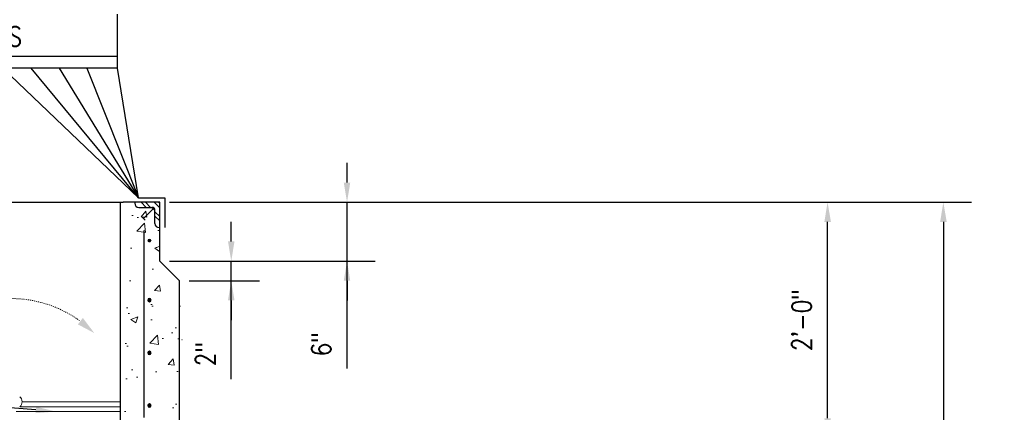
# Model space of a CAD drawing. Header units: inches. Extents: x 2 to 995, y -38 to 322.
# Tile 20 of 38: x 85 to 186, y 180 to 220. Entities that reach past the tile are written whole.
import ezdxf
from ezdxf import colors
from ezdxf.entities.mleader import LeaderData, LeaderLine
from ezdxf.math import Vec2, Vec3

# ---------------------------------------------------------------- set-up
doc = ezdxf.new("R2010")
doc.units = ezdxf.units.IN
doc.header["$MEASUREMENT"] = 0
doc.linetypes.add('Hidden 3_32_', pattern=[0.140625, 0.09375, -0.046875])
for name, color, linetype in [('A-DETL', 3, 'Continuous'), ('M-DETL-HVY', 4, 'Continuous'), ('M-DETL-LIGHT', 1, 'Continuous'), ('S-ANNO-DIMS', 1, 'Continuous')]:
    doc.layers.add(name, color=color, linetype=linetype)
doc.layers.add('A-WALL-PATT', color=9, linetype='Continuous', lineweight=18, true_color=0x808080)
doc.layers.add('G-ANNO-TEXT', color=2, linetype='Continuous', lineweight=25)
doc.styles.add('Annotative', font='romans.shx', dxfattribs={"width": 0.8, "height": 0.125})
doc.dimstyles.new('Annotative', dxfattribs={"dimscale": 0, "dimtxt": 0.125, "dimasz": 0.125, "dimexe": 0.179688, "dimexo": 0.0625, "dimgap": 0.09, "dimtad": 1, "dimdec": 3, "dimzin": 3, "dimdsep": 46, "dimlunit": 4, "dimtxsty": 'Annotative', "dimcen": 0.09, "dimclrt": 2, "dimazin": 2, "dimtfac": 1, "dimtdec": 3, "dimtmove": 1, "dimatfit": 3, "dimfxl": 1, "dimtfill": 1, "dimfrac": 2, "dimtolj": 1, "dimtzin": 0, "dimarcsym": 0})

# ---------------------------------------------------------------- blocks, each defined once
blk = doc.blocks.new('*D65')
at = {"layer": 'Defpoints', "color": 0, "transparency": 16777216}
for p in [(99.77, 201.67), (146.84, 123.67), (179.63, 123.67)]:
    blk.add_point(p, dxfattribs=at)
at = {"layer": 'S-ANNO-DIMS', "color": 0, "lineweight": -2, "transparency": 16777216}
for p, q in [((100.77, 201.67), (182.51, 201.67)), ((147.84, 123.67), (182.51, 123.67))]:
    blk.add_line(p, q, dxfattribs=at)
at = {"layer": 'S-ANNO-DIMS', "color": 1, "lineweight": -2, "transparency": 16777216}
blk.add_line((179.63, 199.67), (179.63, 125.67), dxfattribs=at)
at = {"layer": 'S-ANNO-DIMS', "color": 1, "transparency": 16777216}
for points in [[(179.3, 199.67), (179.97, 199.67), (179.63, 201.67)], [(179.3, 125.67), (179.97, 125.67), (179.63, 123.67)]]:
    blk.add_solid(points, dxfattribs=at)
at = {"layer": 'S-ANNO-DIMS', "color": 2, "transparency": 16777216, "insert": (177, 162.67), "char_height": 2, "attachment_point": 5, "rotation": 90, "style": 'Annotative', "bg_fill": 3, "box_fill_scale": 1.25, "bg_fill_color": 256, "bg_fill_true_color": 13158600, "bg_fill_transparency": 0}
blk.add_mtext('\\A1;6\'-6"', dxfattribs=at)
blk = doc.blocks.new('*D35')
at = {"layer": 'Defpoints', "color": 0, "transparency": 16777216}
for p in [(99.77, 195.67), (107.05, 195.67), (101.77, 193.67)]:
    blk.add_point(p, dxfattribs=at)
at = {"layer": 'S-ANNO-DIMS', "color": 0, "lineweight": -2, "transparency": 16777216}
for p, q in [((107.05, 197.67), (107.05, 199.67)), ((100.77, 195.67), (109.93, 195.67)), ((107.05, 193.67), (107.05, 195.67)), ((107.05, 193.67), (107.05, 195.67)), ((102.77, 193.67), (109.93, 193.67)), ((107.05, 183.66), (107.05, 193.67)), ((107.05, 191.67), (107.05, 189.67))]:
    blk.add_line(p, q, dxfattribs=at)
at = {"layer": 'S-ANNO-DIMS', "color": 0, "transparency": 16777216}
for points in [[(106.72, 197.67), (107.38, 197.67), (107.05, 195.67)], [(106.72, 191.67), (107.38, 191.67), (107.05, 193.67)]]:
    blk.add_solid(points, dxfattribs=at)
at = {"layer": 'S-ANNO-DIMS', "color": 2, "transparency": 16777216, "insert": (104.42, 186.21), "char_height": 2, "attachment_point": 5, "rotation": 90, "style": 'Annotative', "bg_fill": 3, "box_fill_scale": 1.25, "bg_fill_color": 256, "bg_fill_true_color": 13158600, "bg_fill_transparency": 0}
blk.add_mtext('\\A1;2"', dxfattribs=at)
blk = doc.blocks.new('*D36')
at = {"layer": 'Defpoints', "color": 0, "transparency": 16777216}
for p in [(99.77, 201.67), (118.85, 201.67), (99.77, 195.67)]:
    blk.add_point(p, dxfattribs=at)
at = {"layer": 'S-ANNO-DIMS', "color": 0, "lineweight": -2, "transparency": 16777216}
for p, q in [((118.85, 203.67), (118.85, 205.67)), ((100.77, 201.67), (121.73, 201.67)), ((118.85, 195.67), (118.85, 201.67)), ((118.85, 195.67), (118.85, 201.67)), ((100.77, 195.67), (121.73, 195.67)), ((118.85, 184.72), (118.85, 195.67)), ((118.85, 193.67), (118.85, 191.67))]:
    blk.add_line(p, q, dxfattribs=at)
at = {"layer": 'S-ANNO-DIMS', "color": 0, "transparency": 16777216}
for points in [[(118.52, 203.67), (119.18, 203.67), (118.85, 201.67)], [(118.52, 193.67), (119.18, 193.67), (118.85, 195.67)]]:
    blk.add_solid(points, dxfattribs=at)
at = {"layer": 'S-ANNO-DIMS', "color": 2, "transparency": 16777216, "insert": (116.22, 187.22), "char_height": 2, "attachment_point": 5, "rotation": 90, "style": 'Annotative', "bg_fill": 3, "box_fill_scale": 1.25, "bg_fill_color": 256, "bg_fill_true_color": 13158600, "bg_fill_transparency": 0}
blk.add_mtext('\\A1;6"', dxfattribs=at)
blk = doc.blocks.new('*D48')
at = {"layer": 'Defpoints', "color": 0, "transparency": 16777216}
for p in [(100.02, 201.67), (167.83, 201.67), (102.02, 177.67)]:
    blk.add_point(p, dxfattribs=at)
at = {"layer": 'S-ANNO-DIMS', "color": 0, "lineweight": -2, "transparency": 16777216}
for p, q in [((101.02, 201.67), (170.71, 201.67)), ((103.02, 177.67), (170.71, 177.67))]:
    blk.add_line(p, q, dxfattribs=at)
at = {"layer": 'S-ANNO-DIMS', "color": 1, "lineweight": -2, "transparency": 16777216}
blk.add_line((167.83, 179.67), (167.83, 199.67), dxfattribs=at)
at = {"layer": 'S-ANNO-DIMS', "color": 1, "transparency": 16777216}
for points in [[(167.5, 199.67), (168.17, 199.67), (167.83, 201.67)], [(167.5, 179.67), (168.17, 179.67), (167.83, 177.67)]]:
    blk.add_solid(points, dxfattribs=at)
at = {"layer": 'S-ANNO-DIMS', "color": 2, "transparency": 16777216, "insert": (165.2, 189.67), "char_height": 2, "attachment_point": 5, "rotation": 90, "style": 'Annotative', "bg_fill": 3, "box_fill_scale": 1.25, "bg_fill_color": 256, "bg_fill_true_color": 13158600, "bg_fill_transparency": 0}
blk.add_mtext('\\A1;2\'-0"', dxfattribs=at)

msp = doc.modelspace()

# ---------------------------------------------------------------- hatches: boundary and pattern name
at = {"layer": 'A-WALL-PATT'}
h = msp.add_hatch(dxfattribs=at)
h.set_pattern_fill('AR-CONC', color=8, style=0)
h.set_pattern_definition([(50, (-819.347, -30.3984), (7.1726, -0.62752), [0.75, -8.25]), (355, (-819.347, -30.3984), (-1.387513, 7.52192), [0.6, -6.6]), (100.45144, (-818.749, -30.451), (5.78509, 6.8944), [0.6374, -7.01142]), (46.1842, (-819.347, -28.398), (10.67241, -1.65519), [1.125, -12.375]), (96.6356, (-818.458, -28.536), (9.34662, 9.74119), [0.9561, -10.51714]), (351.1842, (-819.347, -28.398), (9.34662, 9.74119), [0.9, -9.9]), (21, (-818.347, -28.8984), (5.96907, -4.02619), [0.75, -8.25]), (326, (-818.347, -28.8984), (2.433153, 7.2515), [0.6, -6.6]), (71.45144, (-817.8496, -29.234), (8.402224, 3.22531), [0.6374, -7.01142]), (37.5, (-819.347, -30.3984), (0.1215986, 3.3289385), [0, -6.52, 0, -6.7, 0, -6.625]), (7.5, (-819.347, -30.3984), (2.630695, 3.944117), [0, -3.82, 0, -6.37, 0, -2.525]), (327.5, (-821.577, -30.3984), (5.338224, -0.225549), [0, -2.5, 0, -7.8, 0, -10.35]), (317.5, (-822.577, -30.3984), (5.831862, 1.00105), [0, -3.25, 0, -5.18, 0, -7.35])])
h.paths.add_polyline_path([(95.7718, 177.6743), (99.2093, 177.6743), (99.2093, 178.1743), (101.2093, 178.1743), (101.2718, 178.4868), (101.2718, 180.2368), (102.0218, 180.2368), (102.0218, 193.6743), (99.7718, 195.6743), (99.7718, 199.0854), (99.2718, 199.0854), (99.2718, 200.8126), (98.91, 201.1743), (97.2138, 201.1743), (97.2138, 201.6743), (95.7718, 201.6743), (95.7718, 183.9461)])
h.paths.add_polyline_path([(98.7114, 197.5702), (98.6682, 197.5758), (98.6281, 197.5925), (98.5935, 197.619), (98.567, 197.6535), (98.5504, 197.6937), (98.5447, 197.7368), (98.5504, 197.78), (98.567, 197.8202), (98.5935, 197.8547), (98.6281, 197.8812), (98.6682, 197.8978), (98.7366, 197.9002), (98.7545, 197.8978), (98.7947, 197.8812), (98.8292, 197.8547), (98.8557, 197.8202), (98.8724, 197.78), (98.8781, 197.7368), (98.8724, 197.6937), (98.853, 197.6499), (98.8292, 197.619), (98.7947, 197.5925), (98.7545, 197.5758)], flags=16)
msp.add_hatch(color=8, dxfattribs=at).paths.add_polyline_path([(93.0914, 188.3422), (91.9291, 189.8846), (91.4188, 189.2315)])
at = {"layer": 'M-DETL-HVY'}
for points in [[(98.7114, 197.5702), (98.7545, 197.5758), (98.7947, 197.5925), (98.8292, 197.619), (98.8557, 197.6535), (98.8724, 197.6937), (98.8781, 197.7368), (98.8724, 197.78), (98.8557, 197.8202), (98.8292, 197.8547), (98.7947, 197.8812), (98.7545, 197.8978), (98.7114, 197.9035), (98.6682, 197.8978), (98.6281, 197.8812), (98.5935, 197.8547), (98.567, 197.8202), (98.5504, 197.78), (98.5447, 197.7368), (98.5504, 197.6937), (98.567, 197.6535), (98.5935, 197.619), (98.6281, 197.5925), (98.6682, 197.5758)], [(98.7114, 191.5438), (98.7545, 191.5495), (98.7947, 191.5661), (98.8292, 191.5926), (98.8557, 191.6271), (98.8724, 191.6673), (98.8781, 191.7105), (98.8724, 191.7536), (98.8557, 191.7938), (98.8292, 191.8283), (98.7947, 191.8548), (98.7545, 191.8715), (98.7114, 191.8771), (98.6682, 191.8715), (98.6281, 191.8548), (98.5935, 191.8283), (98.567, 191.7938), (98.5504, 191.7536), (98.5447, 191.7105), (98.5504, 191.6673), (98.567, 191.6271), (98.5935, 191.5926), (98.6281, 191.5661), (98.6682, 191.5495)], [(98.7114, 186.1688), (98.7545, 186.1745), (98.7947, 186.1911), (98.8292, 186.2176), (98.8557, 186.2521), (98.8724, 186.2923), (98.8781, 186.3355), (98.8724, 186.3786), (98.8557, 186.4188), (98.8292, 186.4533), (98.7947, 186.4798), (98.7545, 186.4965), (98.7114, 186.5021), (98.6682, 186.4965), (98.6281, 186.4798), (98.5935, 186.4533), (98.567, 186.4188), (98.5504, 186.3786), (98.5447, 186.3355), (98.5504, 186.2923), (98.567, 186.2521), (98.5935, 186.2176), (98.6281, 186.1911), (98.6682, 186.1745)], [(98.7114, 180.7938), (98.7545, 180.7995), (98.7947, 180.8161), (98.8292, 180.8426), (98.8557, 180.8771), (98.8724, 180.9173), (98.8781, 180.9605), (98.8724, 181.0036), (98.8557, 181.0438), (98.8292, 181.0783), (98.7947, 181.1048), (98.7545, 181.1215), (98.7114, 181.1271), (98.6682, 181.1215), (98.6281, 181.1048), (98.5935, 181.0783), (98.567, 181.0438), (98.5504, 181.0036), (98.5447, 180.9605), (98.5504, 180.9173), (98.567, 180.8771), (98.5935, 180.8426), (98.6281, 180.8161), (98.6682, 180.7995)]]:
    msp.add_hatch(color=256, dxfattribs=at).paths.add_polyline_path(points)

# ---------------------------------------------------------------- linework, layer by layer
at = {"layer": 'A-DETL'}
for p, q in [((95.4593, 215.3062), (95.4593, 220.8062)), ((72.0843, 216.5562), (95.4593, 216.5562)), ((95.4593, 215.3062), (72.0843, 215.3062)), ((97.5843, 202.1187), (95.4593, 215.3062)), ((97.5843, 202.1187), (100.2656, 202.1187)), ((100.2656, 202.1187), (100.2656, 199.0854)), ((71.7718, 201.6743), (96.0218, 201.6743)), ((97.2093, 201.6743), (97.2093, 201.5806)), ((97.6468, 201.1431), (98.9593, 201.1431)), ((99.2718, 199.5181), (99.2718, 200.8618)), ((99.7718, 199.1118), (99.7718, 201.6743)), ((99.7718, 199.0806), (99.7093, 199.0806))]:
    msp.add_line(p, q, dxfattribs=at)
for centre, radius, start, end in [((97.6468, 201.5806), 0.4375, 180, 270), ((98.9593, 200.8306), 0.3125, 45, 90), ((98.9593, 200.8306), 0.3125, 0, 45), ((99.7093, 199.5181), 0.4375, 180, 270)]:
    msp.add_arc(centre, radius, start, end, dxfattribs=at)
at = {"layer": 'A-WALL-PATT', "color": 8}
for p, q in [((98.388, 201.1431), (97.8567, 201.6743)), ((98.8299, 201.1431), (98.2987, 201.6743)), ((99.7718, 201.0851), (99.1826, 201.6743)), ((99.6245, 201.6743), (99.7718, 201.5271)), ((99.7718, 200.2012), (99.2718, 200.7012)), ((99.7718, 199.7593), (99.2718, 200.2593))]:
    msp.add_line(p, q, dxfattribs=at)
at = {"layer": 'A-WALL-PATT'}
for p, q in [((85.4965, 180.8496), (95.7718, 180.8496)), ((85.7374, 181.3496), (95.7718, 181.3496)), ((85.1438, 180.3496), (95.7718, 180.3496))]:
    msp.add_line(p, q, dxfattribs=at)
at = {"layer": 'A-WALL-PATT', "linetype": 'Hidden 3_32_'}
msp.add_arc((84.5989, 179.8496), 12.0104, 54.382217, 92.385944, dxfattribs=at)
at = {"layer": 'A-WALL-PATT'}
msp.add_arc((85.098, 181.3496), 0.6394, 307.589228, 52.410772, dxfattribs=at)
at = {"layer": 'M-DETL-HVY'}
for p, q in [((95.7718, 81.3727), (95.7718, 201.6743)), ((99.7718, 201.6743), (96.0218, 201.6743)), ((99.1803, 201.0828), (98.1159, 200.018)), ((99.2718, 200.8126), (98.9412, 201.1431)), ((99.7718, 195.6743), (99.7718, 201.6743)), ((98.2849, 199.8492), (97.947, 200.1869)), ((98.1468, 198.7993), (98.1468, 179.7368)), ((99.7718, 195.6743), (99.7718, 199.0854)), ((101.7718, 193.6743), (99.7718, 195.6743)), ((101.7718, 123.6743), (101.7718, 193.6743)), ((102.0218, 187.6743), (102.0586, 187.6743))]:
    msp.add_line(p, q, dxfattribs=at)
for centre, start, end in [((98.7093, 197.7056), 0, 180), ((98.7093, 191.7056), 0, 180), ((98.7093, 191.7056), 180, 0), ((98.7093, 186.3306), 0, 180), ((98.7093, 186.3306), 180, 0), ((98.7093, 180.9556), 0, 180), ((98.7093, 180.9556), 180, 0)]:
    msp.add_arc(centre, 0.1667, start, end, dxfattribs=at)
at = {"layer": 'M-DETL-LIGHT', "linetype": 'Continuous'}
for p, q in [((83.7718, 215.3062), (97.5843, 202.1187)), ((97.5843, 202.1187), (86.6468, 215.3062)), ((89.5218, 215.3062), (97.5843, 202.1187)), ((92.3343, 215.3062), (97.5843, 202.1187))]:
    msp.add_line(p, q, dxfattribs=at)

# ---------------------------------------------------------------- leaders
at = {"layer": 'G-ANNO-TEXT'}
ml = msp.add_multileader_mtext('Standard', dxfattribs=at)
ml.set_content('VENTILATOR BASE-SAME MATERIAL AS VENTILATOR', color=256, style='Annotative')
ml.set_leader_properties(color=1, linetype='ByLayer', lineweight=-1)
ml.build(insert=Vec2(0, 0))
ml.multileader.update_dxf_attribs({"text_right_attachment_type": 3, "dogleg_length": 0.125, "arrow_head_size": 2, "scale": 16})
ctx = ml.context
ctx.base_point, ctx.scale, ctx.char_height, ctx.arrow_head_size, ctx.landing_gap_size, ctx.plane_origin = Vec3(8.1675, 230.6814), 16, 2, 2, 1.44, Vec3(107.2667, 188.2902)
ctx.right_attachment = 3
notes = []
notes.append((ctx, [(1, (1, 1, 0), (42.838, 227.3481), (-1, 0), 2, [(0, [(72.5843, 208.7124)], 0, [])])]))
ctx.mtext.insert, ctx.mtext.width, ctx.mtext.defined_height, ctx.mtext.flow_direction = Vec3(9.6075, 231.6814), 34.050971, 11.8375, 5
ml = msp.add_multileader_mtext('Standard', dxfattribs=at)
ml.set_content('\\A1;FASTEN BASE TO EMBEDDED 2"x2"x1/4" ANGLE W/ MACHINE SCREWS', color=256, style='Annotative')
ml.set_leader_properties(color=1, linetype='ByLayer', lineweight=-1)
ml.build(insert=Vec2(0, 0))
ml.multileader.update_dxf_attribs({"text_right_attachment_type": 3, "dogleg_length": 0.125, "arrow_head_size": 2, "scale": 16})
ctx = ml.context
ctx.base_point, ctx.scale, ctx.char_height, ctx.arrow_head_size, ctx.landing_gap_size, ctx.plane_origin = Vec3(8.2839, 218.5339), 16, 2, 2, 1.44, Vec3(8.6104, 201.1339)
ctx.right_attachment = 3
notes.append((ctx, [(1, (1, 1, 0), (47.4496, 211.4863), (-1, 0), 2, [(0, [(67.9498, 204.0235)], 0, [])])]))
ctx.mtext.insert, ctx.mtext.width, ctx.mtext.defined_height, ctx.mtext.flow_direction = Vec3(9.7239, 219.5339), 35.885681, 10.5875, 5
ml = msp.add_multileader_mtext('Standard', dxfattribs=at)
ml.set_content('\\A1;DAMPER', color=256, style='Annotative')
ml.set_leader_properties(color=1, linetype='ByLayer', lineweight=-1)
ml.build(insert=Vec2(0, 0))
ml.multileader.update_dxf_attribs({"text_right_attachment_type": 3, "dogleg_length": 0.125, "arrow_head_size": 2, "scale": 16})
ctx = ml.context
ctx.base_point, ctx.scale, ctx.char_height, ctx.arrow_head_size, ctx.landing_gap_size, ctx.plane_origin = Vec3(8.1675, 191.7387), 16, 2, 2, 1.44, Vec3(2.4073, 159.4777)
ctx.right_attachment = 3
notes.append((ctx, [(1, (1, 1, 0), (21.9618, 191.7387), (-1, 0), 2, [(0, [(83.6998, 188.1329)], 0, [])])]))
ctx.mtext.insert, ctx.mtext.width, ctx.mtext.defined_height, ctx.mtext.flow_direction = Vec3(9.6075, 192.7387), 42.171875, 10.5875, 5
for ctx, leaders in notes:
    for number, flags, end, landing, length, lines in leaders:
        leader = LeaderData()
        leader.index, (leader.has_last_leader_line, leader.has_dogleg_vector, leader.attachment_direction) = number, flags
        leader.last_leader_point, leader.dogleg_vector, leader.dogleg_length = Vec3(end), Vec3(landing), length
        for number, points, colour, breaks in lines:
            line = LeaderLine()
            line.index, line.vertices, line.color, line.breaks = number, Vec3.list(points), colors.encode_raw_color(colour), breaks
            leader.lines.append(line)
        ctx.leaders.append(leader)

# ---------------------------------------------------------------- next in the draw order: dimensions: what is measured, and where the dimension line sits
at = {"layer": 'S-ANNO-DIMS'}
dim = msp.add_linear_dim(base=(179.6317, 123.6743), p1=(99.7718, 201.6743), p2=(146.8386, 123.6743), angle=90, dimstyle='Annotative', override={"dimpost": '\\X', "dimclrd": 1, "dimtmove": 2}, dxfattribs=at)
dim.commit()
dim.dimension.update_dxf_attribs({"geometry": '*D65', "text_midpoint": (177.0012, 162.6743)})

# ---------------------------------------------------------------- next in the draw order: dimensions: what is measured, and where the dimension line sits
dim = msp.add_linear_dim(base=(107.0502, 195.6743), p1=(101.7718, 193.6743), p2=(99.7718, 195.6743), angle=90, dimstyle='Annotative', override={"dimpost": '\\X'}, dxfattribs=at)
dim.commit()
dim.dimension.update_dxf_attribs({"geometry": '*D35', "text_midpoint": (107.0502, 186.209), "dimtype": 160})

# ---------------------------------------------------------------- next in the draw order: leaders
at = {"layer": 'G-ANNO-TEXT'}
ml = msp.add_multileader_mtext('Standard', dxfattribs=at)
ml.set_content('\\A1;SS L1"x 1"x 1/8" FOR DAMPER STOP BOLT TO SHAFT WALL', color=256, style='Annotative')
ml.set_leader_properties(color=1, linetype='ByLayer', lineweight=-1)
ml.build(insert=Vec2(0, 0))
ml.multileader.update_dxf_attribs({"text_right_attachment_type": 3, "dogleg_length": 0.125, "arrow_head_size": 2, "scale": 16})
ctx = ml.context
ctx.base_point, ctx.scale, ctx.char_height, ctx.arrow_head_size, ctx.landing_gap_size, ctx.plane_origin = Vec3(8.2839, 173.3998), 16, 2, 2, 1.44, Vec3(9.501, 163.2833)
ctx.right_attachment = 3
notes = []
notes.append((ctx, [(1, (1, 1, 0), (60.3258, 169.6855), (-1, 0), 2, [(1, [(89.1416, 180.3496), (76.9261, 181.3496)], 0, [])])]))
ctx.mtext.insert, ctx.mtext.width, ctx.mtext.defined_height, ctx.mtext.flow_direction = Vec3(9.7239, 174.3998), 47.436046, 10.5875, 5
for ctx, leaders in notes:
    for number, flags, end, landing, length, lines in leaders:
        leader = LeaderData()
        leader.index, (leader.has_last_leader_line, leader.has_dogleg_vector, leader.attachment_direction) = number, flags
        leader.last_leader_point, leader.dogleg_vector, leader.dogleg_length = Vec3(end), Vec3(landing), length
        for number, points, colour, breaks in lines:
            line = LeaderLine()
            line.index, line.vertices, line.color, line.breaks = number, Vec3.list(points), colors.encode_raw_color(colour), breaks
            leader.lines.append(line)
        ctx.leaders.append(leader)

# ---------------------------------------------------------------- next in the draw order: dimensions: what is measured, and where the dimension line sits
at = {"layer": 'S-ANNO-DIMS'}
dim = msp.add_linear_dim(base=(118.8511, 201.6743), p1=(99.7718, 195.6743), p2=(99.7718, 201.6743), angle=90, dimstyle='Annotative', override={"dimpost": '\\X'}, dxfattribs=at)
dim.commit()
dim.dimension.update_dxf_attribs({"geometry": '*D36', "text_midpoint": (118.8511, 187.2248), "dimtype": 160})

# ---------------------------------------------------------------- next in the draw order: dimensions: what is measured, and where the dimension line sits
dim = msp.add_linear_dim(base=(167.8345, 201.6743), p1=(102.0218, 177.6743), p2=(100.0218, 201.6743), angle=90, dimstyle='Annotative', override={"dimpost": '\\X', "dimclrd": 1, "dimtmove": 2}, dxfattribs=at)
dim.commit()
dim.dimension.update_dxf_attribs({"geometry": '*D48', "text_midpoint": (165.204, 189.6743)})

doc.saveas('drawing.dxf')
